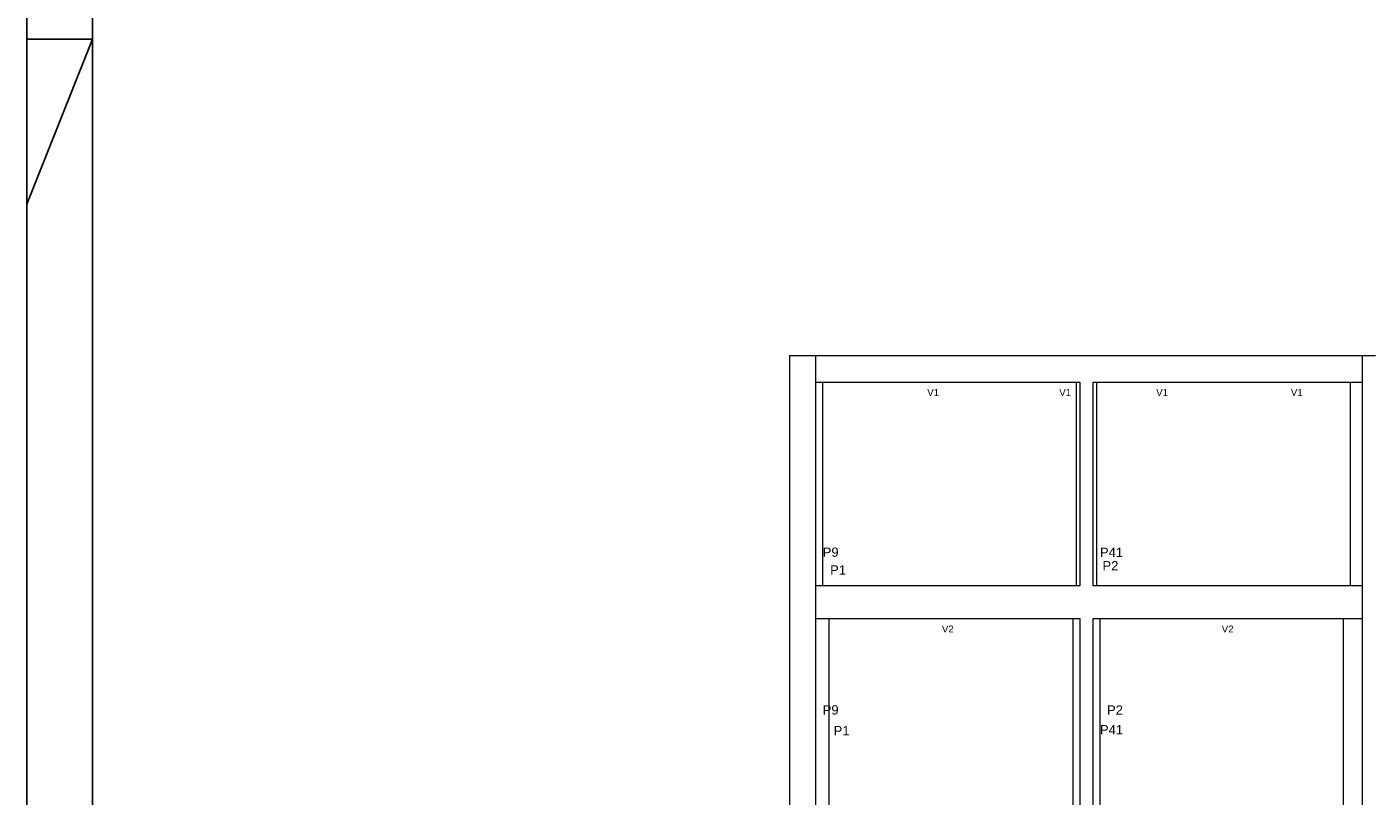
# Model space of a CAD drawing. Header units: millimetres. Extents: x 10 to 1250, y -62 to 528.
# Tile 216 of 256: x 76 to 97, y 416 to 428. Entities that reach past the tile are written whole.
import ezdxf

# ---------------------------------------------------------------- set-up
doc = ezdxf.new("R2010")
doc.units = ezdxf.units.MM
doc.header["$LTSCALE"] = 0.05
for name, color, linetype, lineweight in [('FO-Cotas', 5, 'Continuous', 5), ('FO-Pilares pré-moldados', 3, 'Continuous', 20), ('FO-Seção das fundações', 9, 'Continuous', 5)]:
    doc.layers.add(name, color=color, linetype=linetype, lineweight=lineweight)
doc.layers.add('FOLHA_PADRÃO', color=7, linetype='Continuous')
doc.styles.add('Arial', font='arial.ttf')

# ---------------------------------------------------------------- blocks, each defined once
blk = doc.blocks.new('A1')
at = {"layer": 'FOLHA_PADRÃO', "color": 1}
for q in [(-84.1, 27.2), (-84.1, 29.708)]:
    blk.add_line((-83.1, 29.708), q, dxfattribs=at)
at = {"layer": 'FOLHA_PADRÃO', "color": 1, "linetype": 'Continuous'}
for points in [[(-84.1, 0), (0, 0), (0, 59.4), (-84.1, 59.4), (-84.1, 0)], [(-83.1, 29.708), (-84.1, 29.708)]]:
    blk.add_lwpolyline(points, dxfattribs=at)
at = {"layer": 'FOLHA_PADRÃO', "color": 6, "linetype": 'Continuous'}
blk.add_lwpolyline([(-83.1, 58.4), (-1, 58.4), (-1, 1), (-83.1, 1), (-83.1, 58.4)], dxfattribs=at)
blk = doc.blocks.new('AAA')
at = {"layer": 'FO-Cotas'}
for p, q in [((-72.8759, 46.5821), (-72.8759, 42.1821)), ((-72.4762, 46.5821), (-72.8759, 46.5821)), ((-72.4759, 46.5821), (-72.4762, 46.5821)), ((-72.1959, 46.5821), (-72.4759, 46.5821)), ((-72.0759, 46.5821), (-72.1959, 46.5821)), ((-71.8765, 46.5821), (-72.0759, 46.5821)), ((-72.0759, 45.7821), (-72.0759, 46.5821)), ((-71.8663, 46.5821), (-71.8765, 46.5821)), ((-64.9668, 46.5821), (-71.8663, 46.5821)), ((-64.9599, 46.5821), (-64.9668, 46.5821)), ((-64.9499, 46.5821), (-64.9599, 46.5821)), ((-64.9289, 46.5821), (-64.9499, 46.5821)), ((-64.15, 46.5821), (-64.9289, 46.5821)), ((-64.1398, 46.5821), (-64.15, 46.5821)), ((-64.116, 46.5821), (-64.1398, 46.5821)), ((-64.0339, 46.5821), (-64.116, 46.5821)), ((-63.6339, 46.5821), (-64.0339, 46.5821)), ((-63.542, 46.5821), (-63.6339, 46.5821)), ((-63.518, 46.5821), (-63.542, 46.5821)), ((-62.3444, 46.5821), (-63.518, 46.5821)), ((-62.3278, 46.5821), (-62.3444, 46.5821)), ((-62.304, 46.5821), (-62.3278, 46.5821)), ((-59.4243, 46.5821), (-62.304, 46.5821)), ((-55.8002, 46.5821), (-59.4243, 46.5821)), ((-55.7434, 46.5821), (-55.8002, 46.5821)), ((-55.4359, 46.5821), (-55.7434, 46.5821)), ((-55.4359, 46.5821), (-55.4359, 45.7821)), ((-55.1559, 46.5821), (-55.4359, 46.5821)), ((-55.0359, 46.5821), (-55.1559, 46.5821)), ((-72.0759, 45.7821), (-71.8765, 45.7821)), ((-72.0759, 42.1821), (-72.0759, 45.7821)), ((-71.8765, 45.7821), (-71.8663, 45.7821)), ((-71.8663, 42.1821), (-71.8663, 45.7821)), ((-71.8663, 45.7821), (-64.9668, 45.7821)), ((-64.9668, 45.7821), (-64.9599, 45.7821)), ((-64.9599, 45.7821), (-64.9499, 45.7821)), ((-64.9499, 45.7821), (-64.9289, 45.7821)), ((-64.9289, 45.7821), (-64.15, 45.7821)), ((-64.15, 45.7821), (-64.15, 42.1821)), ((-64.15, 45.7821), (-64.1398, 45.7821)), ((-64.1398, 45.7821), (-64.116, 45.7821)), ((-64.116, 45.7821), (-64.0339, 45.7821)), ((-64.0339, 45.7821), (-64.0339, 42.1821)), ((-63.6339, 45.7821), (-63.542, 45.7821)), ((-63.6339, 42.1821), (-63.6339, 45.7821)), ((-63.542, 45.7821), (-63.518, 45.7821)), ((-63.518, 42.1821), (-63.518, 45.7821)), ((-63.518, 45.7821), (-62.3444, 45.7821)), ((-62.3444, 45.7821), (-62.3278, 45.7821)), ((-62.3278, 45.7821), (-62.304, 45.7821)), ((-62.304, 45.7821), (-59.4243, 45.7821)), ((-59.4243, 45.7821), (-55.8002, 45.7821)), ((-55.8002, 45.7821), (-55.8002, 42.1821)), ((-55.8002, 45.7821), (-55.7434, 45.7821)), ((-55.7434, 45.7821), (-55.4359, 45.7821)), ((-55.4359, 45.7821), (-55.4359, 42.1821)), ((-72.8759, 42.1821), (-72.8759, 39.5821)), ((-72.0759, 39.5821), (-72.0759, 42.1821)), ((-71.8663, 39.5821), (-71.8663, 42.1821)), ((-64.15, 42.1821), (-64.15, 39.5821)), ((-64.0339, 42.1821), (-64.0339, 39.5821)), ((-63.6339, 39.5821), (-63.6339, 42.1821)), ((-63.518, 39.5821), (-63.518, 42.1821)), ((-55.8002, 42.1821), (-55.8002, 39.5821)), ((-55.4359, 42.1821), (-55.4359, 39.5821)), ((-72.8759, 39.5821), (-72.8759, 32.5821)), ((-72.0659, 39.5821), (-72.0759, 39.5821)), ((-72.0759, 38.7821), (-72.0759, 39.5821)), ((-71.8663, 39.5821), (-72.0659, 39.5821)), ((-71.6765, 39.5821), (-71.8663, 39.5821)), ((-71.6664, 39.5821), (-71.6765, 39.5821)), ((-64.9668, 39.5821), (-71.6664, 39.5821)), ((-64.9599, 39.5821), (-64.9668, 39.5821)), ((-64.9499, 39.5821), (-64.9599, 39.5821)), ((-64.2496, 39.5821), (-64.9499, 39.5821)), ((-64.2392, 39.5821), (-64.2496, 39.5821)), ((-64.2154, 39.5821), (-64.2392, 39.5821)), ((-64.15, 39.5821), (-64.2154, 39.5821)), ((-64.0339, 39.5821), (-64.15, 39.5821)), ((-63.518, 39.5821), (-63.6339, 39.5821)), ((-63.4422, 39.5821), (-63.518, 39.5821)), ((-63.4184, 39.5821), (-63.4422, 39.5821)), ((-62.3444, 39.5821), (-63.4184, 39.5821)), ((-62.3278, 39.5821), (-62.3444, 39.5821)), ((-62.304, 39.5821), (-62.3278, 39.5821)), ((-56.0204, 39.5821), (-62.304, 39.5821)), ((-55.9962, 39.5821), (-56.0204, 39.5821)), ((-55.9392, 39.5821), (-55.9962, 39.5821)), ((-55.8002, 39.5821), (-55.9392, 39.5821)), ((-55.4359, 39.5821), (-55.8002, 39.5821)), ((-55.4359, 39.5821), (-55.4359, 38.7821)), ((-72.0759, 38.5821), (-72.0759, 38.7821)), ((-72.0759, 38.5821), (-72.0659, 38.5821)), ((-72.0759, 32.5821), (-72.0759, 38.5821)), ((-72.0659, 38.5821), (-71.6765, 38.5821)), ((-71.6765, 38.5821), (-71.6664, 38.5821)), ((-71.6664, 32.5821), (-71.6664, 38.5821)), ((-71.6664, 38.5821), (-64.9668, 38.5821)), ((-64.9668, 38.5821), (-64.9599, 38.5821)), ((-64.9599, 38.5821), (-64.9499, 38.5821)), ((-64.9499, 38.5821), (-64.2496, 38.5821)), ((-64.2496, 38.5821), (-64.2496, 32.5821)), ((-64.2496, 38.5821), (-64.2392, 38.5821)), ((-64.2392, 38.5821), (-64.2154, 38.5821)), ((-64.2154, 38.5821), (-64.0339, 38.5821)), ((-64.0339, 38.5821), (-64.0339, 32.5821)), ((-63.6339, 38.5821), (-63.4422, 38.5821)), ((-63.6339, 32.5821), (-63.6339, 38.5821)), ((-63.4422, 38.5821), (-63.4184, 38.5821)), ((-63.4184, 32.5821), (-63.4184, 38.5821)), ((-63.4184, 38.5821), (-62.3444, 38.5821)), ((-62.3444, 38.5821), (-62.3278, 38.5821)), ((-62.3278, 38.5821), (-62.304, 38.5821)), ((-62.304, 38.5821), (-56.0204, 38.5821)), ((-56.0204, 38.5821), (-56.0204, 32.5821)), ((-56.0204, 38.5821), (-55.9962, 38.5821)), ((-55.9962, 38.5821), (-55.9392, 38.5821)), ((-55.9392, 38.5821), (-55.4359, 38.5821)), ((-55.4359, 38.7821), (-55.4359, 38.5821)), ((-55.4359, 38.5821), (-55.4359, 32.5821))]:
    blk.add_line(p, q, dxfattribs=at)
at = {"layer": 'FO-Pilares pré-moldados', "char_height": 0.2824, "attachment_point": 7, "line_spacing_factor": 0.798, "style": 'Arial'}
for s, insert in [('P9', (-71.8641, 40.4585)), ('P41', (-63.4221, 40.4585)), ('P1', (-71.6392, 39.9212)), ('P2', (-63.3445, 40.0472)), ('P9', (-71.8641, 35.6585)), ('P2', (-63.2066, 35.6585)), ('P1', (-71.5315, 35.029)), ('P41', (-63.4221, 35.0585))]:
    blk.add_mtext(s, dxfattribs=dict(at, insert=insert))
at = {"layer": 'FO-Seção das fundações', "char_height": 0.2118, "attachment_point": 8, "line_spacing_factor": 0.798, "style": 'Arial'}
for s, insert in [('V1', (-68.5024, 45.3585)), ('V1', (-64.4814, 45.3585)), ('V1', (-61.5291, 45.3585)), ('V1', (-57.4301, 45.3585)), ('V2', (-68.0549, 38.1585)), ('V2', (-59.5349, 38.1585))]:
    blk.add_mtext(s, dxfattribs=dict(at, insert=insert))

msp = doc.modelspace()

# ---------------------------------------------------------------- block references
msp.add_blockref('A1', (160.3094, 398.0545))
msp.add_blockref('A1', (160.3094, 398.0545))
at = {"xscale": 0.5, "yscale": 0.5, "zscale": 0.5}
msp.add_blockref('AAA', (124.2583, 399.6552), dxfattribs=at)

doc.saveas('drawing.dxf')
